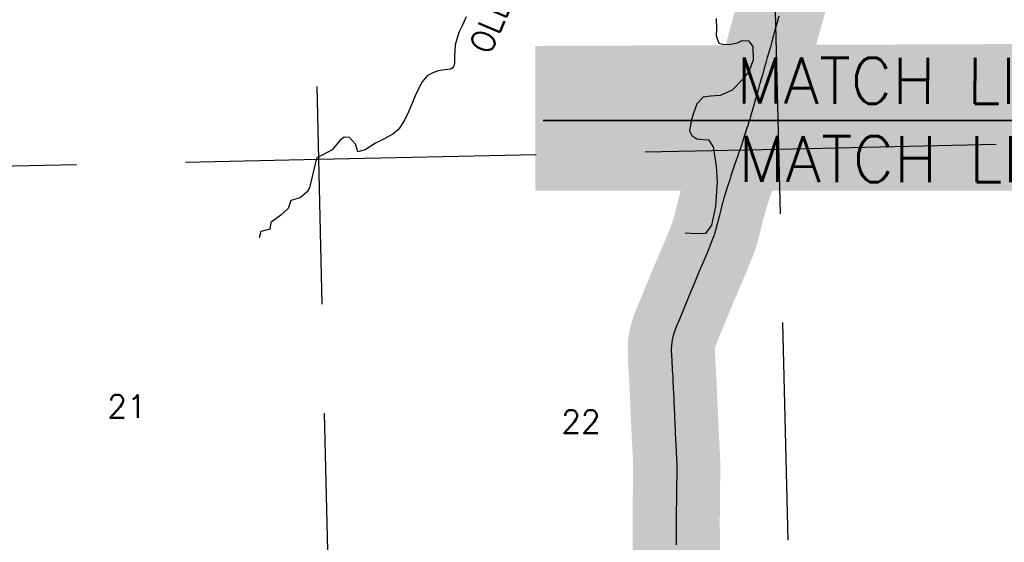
# Model space of a CAD drawing. Header units: feet. Extents: x 18803 to 104580, y -6601 to 116448.
# Tile 22 of 102: x 32018 to 43314, y 63508 to 69508. Entities that reach past the tile are written whole.
import ezdxf

# ---------------------------------------------------------------- set-up
doc = ezdxf.new("R2010")
doc.units = ezdxf.units.FT
doc.header["$LTSCALE"] = 100
doc.header["$MEASUREMENT"] = 0
doc.linetypes.add('DASHED', pattern=[0.75, 0.5, -0.25])
for name, color, linetype in [('ELPC BOLD TITLE SHEET', 3, 'Continuous'), ('ELPC-XIST', 6, 'Continuous'), ('ELRGOV-SECTION', 253, 'DASHED'), ('ET-SEC NUMBS', 253, 'Continuous'), ('ETTS-STREAM AND ROAD NAMES', 2, 'Continuous'), ('SL-MATCH', 253, 'Continuous'), ('SL-VICINITY MAP', 2, 'Continuous'), ('ST-MATCH', 1, 'Continuous')]:
    doc.layers.add(name, color=color, linetype=linetype)
doc.styles.add('L2640', font='simplex.shx', dxfattribs={"height": 264})
doc.styles.add('L5280', font='simplex.shx', dxfattribs={"height": 528})

msp = doc.modelspace()

# ---------------------------------------------------------------- linework, layer by layer
at = {"layer": 'ELPC BOLD TITLE SHEET', "const_width": 1000}
msp.add_lwpolyline([(40863.46283765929, 70036.87398841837), (40846.52801408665, 69975.57300421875), (40846.52078389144, 69975.54689041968), (40829.66111875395, 69914.78880485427), (40829.64639017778, 69914.7359659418), (40826.22506925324, 69902.51705796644), (40826.15573770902, 69902.2640069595), (40812.81124672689, 69852.4677971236), (40812.80715956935, 69852.45248653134), (40812.80305862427, 69852.43716377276), (40806.05357890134, 69827.12076880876), (40778.93203966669, 69730.3155859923), (40778.93090178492, 69730.3115246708), (40778.89314139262, 69730.17675440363), (40778.89018929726, 69730.16622681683), (40761.67930348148, 69668.84056916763), (40761.66389355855, 69668.78590311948), (40755.51025370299, 69647.05184559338), (40755.50145701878, 69647.02100619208), (40755.49277582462, 69646.99042109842), (40744.56421389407, 69608.77176448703), (40729.16373424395, 69555.32562632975), (40729.16044764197, 69555.31424465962), (40729.15859485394, 69555.30781459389), (40727.53431072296, 69549.68678065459), (40727.52974427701, 69549.67091802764), (40727.52519285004, 69549.65514723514), (40710.72117202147, 69491.20881829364), (40710.71672498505, 69491.19329212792), (40710.71220074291, 69491.17753631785), (40706.69009718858, 69477.11715996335), (40706.66167155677, 69477.01697373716), (40684.88760190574, 69399.63868424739), (40684.86219666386, 69399.54772343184), (40678.03940512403, 69374.93481878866), (40678.03351635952, 69374.91346248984), (40678.02758751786, 69374.89203660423), (40662.03245980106, 69316.78121549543), (40662.02678984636, 69316.76051201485), (40662.02113852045, 69316.73994604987), (40646.06574897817, 69258.38095560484), (40629.87444307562, 69198.20734745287), (40629.86432413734, 69198.16985875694), (40613.17509414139, 69136.53213949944), (40613.10314268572, 69136.27207819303), (40611.93348668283, 69132.13311981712), (40594.95942794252, 69074.82309615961), (40589.88960340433, 69057.86327953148), (40576.77593130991, 69013.00374079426), (40559.14300547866, 68950.82250197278), (40559.1356960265, 68950.79656324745), (40559.12836148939, 68950.77064434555), (40541.60124789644, 68888.44206136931), (40541.59551142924, 68888.42155712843), (40541.58974749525, 68888.40102493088), (40524.9011013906, 68828.64744497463), (40524.88970565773, 68828.60678523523), (40508.41471567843, 68770.02905528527), (40508.39901064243, 68769.97348664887), (40507.06268322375, 68765.26809362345), (40506.98085553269, 68764.97237642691), (40486.39486842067, 68688.5715283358), (40440.89909633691, 68528.92674832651), (40440.85313882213, 68528.7675986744), (40421.20283676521, 68461.60194801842), (40421.20191022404, 68461.59877872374), (40421.20103812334, 68461.59579711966), (40414.63826023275, 68439.14172914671), (40401.59896368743, 68395.56085476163), (40401.59303036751, 68395.54105549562), (40392.97756853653, 68366.83702501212), (40392.97064904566, 68366.81409652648), (40392.96363031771, 68366.79075499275), (40383.08841692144, 68334.12696848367), (40383.01605305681, 68333.89197936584), (40366.10365815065, 68279.95894203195), (40366.07835369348, 68279.87872565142), (40365.3046869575, 68277.44064079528), (40348.76573938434, 68226.5727172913), (40341.14415476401, 68202.8208125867), (40341.13851140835, 68202.80329191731), (40341.13293926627, 68202.78594875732), (40334.44818981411, 68182.05833308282), (40334.42801681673, 68181.99606207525), (40317.41789249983, 68129.72280508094), (40317.41600430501, 68129.71701409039), (40317.41341168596, 68129.70905039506), (40289.47648321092, 68044.03162740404), (40282.8685879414, 68024.38473902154), (40282.8339285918, 68024.28243242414), (40262.35422817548, 67964.26500791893), (40262.3097592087, 67964.13589313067), (40260.09403031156, 67957.76162879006), (40260.08457472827, 67957.73437369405), (40223.7912489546, 67852.91695915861), (40223.76959316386, 67852.85413928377), (40219.69088633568, 67840.97004711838), (40219.68553405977, 67840.9544006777), (40219.68017015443, 67840.9387546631), (40199.83147829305, 67782.85064438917), (40180.87174348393, 67726.72850681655), (40177.1623446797, 67715.41227879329), (40177.12823854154, 67715.30744112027), (40162.98767838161, 67671.50902165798), (40162.9853860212, 67671.50192527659), (40152.58084077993, 67639.3105510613), (40152.55841268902, 67639.24079507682), (40145.08321773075, 67615.86888731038), (40107.7294635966, 67496.31231539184), (40107.63987460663, 67496.01832430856), (40096.72938526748, 67459.29063554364), (40083.35182196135, 67413.6494181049), (40082.11921472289, 67409.33594652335), (40082.05073996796, 67409.09109068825), (40072.41510553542, 67373.86906752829), (40059.83987429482, 67324.32187099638), (40059.78431754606, 67324.09801447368), (40041.66111212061, 67249.3852112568), (40041.62101682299, 67249.22266574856), (40030.55389760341, 67205.09162201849), (40030.54718284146, 67205.06491641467), (40026.11188565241, 67187.47112963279), (40019.81809719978, 67162.89088141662), (40019.81360089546, 67162.8732330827), (40019.80909623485, 67162.85561084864), (40009.27344066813, 67121.43307183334), (40009.27053618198, 67121.42161493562), (40009.26757986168, 67121.40997899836), (40006.37978725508, 67110.00648138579), (39998.51045067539, 67081.39647368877), (39998.42403675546, 67081.09098294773), (39987.12099975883, 67042.21104552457), (39986.74171545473, 67041.03356319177), (39981.6823282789, 67026.7436829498), (39951.95289430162, 66948.60521015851), (39923.19515299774, 66876.92018984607), (39888.58652720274, 66793.1280794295), (39807.18279036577, 66600.08384321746), (39750.10625246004, 66468.47752990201), (39749.97757183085, 66468.17500333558), (39716.66209494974, 66388.29395197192), (39716.64420381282, 66388.25093066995), (39682.21870767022, 66305.23217394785), (39682.15345069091, 66305.07313149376), (39639.74471448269, 66200.60924757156), (39570.42197748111, 66033.52859417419), (39557.8148353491, 66002.78530988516), (39539.81454082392, 65957.8583962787), (39539.59803592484, 65957.29842248), (39536.12413744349, 65947.9786379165), (39517.20779719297, 65893.07198443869), (39514.68334452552, 65884.42647505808), (39514.28482428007, 65882.86579417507), (39503.72136187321, 65834.69522799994), (39497.8429402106, 65799.94379853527), (39497.60198892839, 65798.03319225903), (39495.66521173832, 65774.8544728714), (39493.34381819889, 65717.98516671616), (39493.32336265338, 65717.19029967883), (39493.31508310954, 65716.41448187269), (39498.08851745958, 65591.65976076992), (39499.40681040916, 65560.66339819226), (39499.4347717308, 65560.14339129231), (39501.5936379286, 65526.9432304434), (39505.22940084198, 65474.01831830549), (39505.82463843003, 65463.84992914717), (39505.83015889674, 65463.75224184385), (39509.2796457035, 65400.44219838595), (39512.61870229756, 65338.05753837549), (39514.78290869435, 65292.65521179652), (39515.44212904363, 65277.12478687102), (39515.44349088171, 65277.09406522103), (39515.44480847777, 65277.06347810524), (39518.11109281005, 65217.75498587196), (39518.11422458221, 65217.68588230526), (39520.70724233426, 65158.86617310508), (39520.70868238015, 65158.83299610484), (39521.48563270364, 65140.64841044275), (39523.11897600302, 65099.23658647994), (39524.58622952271, 65064.92469374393), (39524.59099689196, 65064.81870920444), (39525.76280788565, 65039.99310653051), (39525.76402304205, 65039.96706000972), (39528.48470586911, 64980.95637295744), (39528.48676747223, 64980.9107093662), (39528.95387451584, 64970.34038925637), (39530.9422099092, 64921.68414380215), (39530.94573847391, 64921.59360307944), (39532.40085856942, 64882.35044281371), (39532.40874494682, 64882.15837181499), (39533.28204999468, 64862.76921335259), (39536.27075884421, 64804.65788994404), (39536.27386118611, 64804.59608657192), (39537.02603668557, 64789.23407862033), (39538.80665922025, 64747.20629419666), (39540.55874801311, 64709.1152866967), (39540.5654217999, 64708.97833436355), (39541.49564290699, 64690.90341563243), (39549.23813212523, 64549.08794100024), (39549.23885424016, 64549.07451436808), (39549.23959376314, 64549.06090108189), (39553.86932998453, 64462.54416256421), (39553.88780259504, 64462.13531311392), (39554.00592270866, 64458.9305982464), (39555.40030710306, 64405.43193602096), (39555.40720361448, 64405.06388967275), (39555.65917844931, 64382.99107200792), (39554.99275056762, 64298.15975522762), (39553.06963063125, 64132.2721220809), (39553.06945345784, 64132.2579160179), (39553.0692835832, 64132.24362430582), (39552.08856877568, 64055.40959920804), (39552.08823679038, 64055.38235292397), (39551.19315497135, 63978.25579009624), (39551.19210124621, 63978.13928952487), (39550.56739991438, 63881.79930640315), (39550.56730985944, 63881.78470406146), (39550.04035429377, 63791.70688174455), (39550.04004350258, 63791.63422497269), (39549.89070793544, 63736.42873720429), (39549.92515323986, 63713.21746824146), (39549.92530696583, 63713.16025570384), (39550.08167048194, 63672.96249262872), (39550.40686705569, 63636.59631347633), (39550.40693505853, 63636.58825749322), (39550.40700324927, 63636.58048767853), (39550.63406889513, 63609.12963860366), (39550.63450621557, 63609.06654329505), (39550.91624812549, 63558.66836188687), (39550.91635612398, 63558.65030407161), (39551.00713541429, 63544.40159706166), (39551.00738827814, 63544.15031315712), (39550.72431698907, 63479.19772715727), (39550.73475980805, 63470.14312931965), (39550.24083060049, 63415.92114758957), (39550.23935912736, 63415.79521170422), (39549.80529568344, 63385.35468089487), (39549.22314772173, 63353.09261839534), (39549.22232089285, 63353.04896947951), (39548.15787051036, 63299.40006546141), (39548.15775014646, 63299.39410863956), (39548.15763840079, 63299.38851050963), (39547.95748833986, 63289.54392414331), (39547.95692938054, 63289.51716191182), (39546.58916843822, 63225.72706762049), (39546.58913226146, 63225.72537098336), (39546.58909131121, 63225.72345750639), (39546.26634657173, 63210.56020584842), (39546.26294045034, 63210.36128483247), (39545.64151931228, 63162.41948611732), (39545.63885639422, 63162.2559737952), (39544.81238847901, 63120.10989311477), (39544.28717386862, 63100.26763725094), (39544.28686522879, 63100.2556648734), (39544.28655063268, 63100.24367522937), (39542.69841699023, 63038.08434116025), (39542.69193860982, 63037.74835886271), (39542.68589204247, 63037.28383599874), (39542.44014869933, 62973.84151007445)], dxfattribs=at)
at = {"layer": 'ELPC-XIST'}
msp.add_lwpolyline([(40727.52519285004, 69549.65514723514), (40710.72117202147, 69491.20881829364), (40710.71672498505, 69491.19329212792), (40710.71220074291, 69491.17753631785), (40706.69009718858, 69477.11715996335), (40706.66167155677, 69477.01697373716), (40684.88760190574, 69399.63868424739), (40684.86219666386, 69399.54772343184), (40678.03940512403, 69374.93481878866), (40678.03351635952, 69374.91346248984), (40678.02758751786, 69374.89203660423), (40662.03245980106, 69316.78121549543), (40662.02678984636, 69316.76051201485), (40662.02113852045, 69316.73994604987), (40646.06574897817, 69258.38095560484), (40629.87444307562, 69198.20734745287), (40629.86432413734, 69198.16985875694), (40613.17509414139, 69136.53213949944), (40613.10314268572, 69136.27207819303), (40611.93348668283, 69132.13311981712), (40594.95942794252, 69074.82309615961), (40589.88960340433, 69057.86327953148), (40576.77593130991, 69013.00374079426), (40559.14300547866, 68950.82250197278), (40559.1356960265, 68950.79656324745), (40559.12836148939, 68950.77064434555), (40541.60124789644, 68888.44206136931), (40541.59551142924, 68888.42155712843), (40541.58974749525, 68888.40102493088), (40524.9011013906, 68828.64744497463), (40524.88970565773, 68828.60678523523), (40508.41471567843, 68770.02905528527), (40508.39901064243, 68769.97348664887), (40507.06268322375, 68765.26809362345), (40506.98085553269, 68764.97237642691), (40486.39486842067, 68688.5715283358), (40440.89909633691, 68528.92674832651), (40440.85313882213, 68528.7675986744), (40421.20283676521, 68461.60194801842), (40421.20191022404, 68461.59877872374), (40421.20103812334, 68461.59579711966), (40414.63826023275, 68439.14172914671), (40401.59896368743, 68395.56085476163), (40401.59303036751, 68395.54105549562), (40392.97756853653, 68366.83702501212), (40392.97064904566, 68366.81409652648), (40392.96363031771, 68366.79075499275), (40383.08841692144, 68334.12696848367), (40383.01605305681, 68333.89197936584), (40366.10365815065, 68279.95894203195), (40366.07835369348, 68279.87872565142), (40365.3046869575, 68277.44064079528), (40348.76573938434, 68226.5727172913), (40341.14415476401, 68202.8208125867), (40341.13851140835, 68202.80329191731), (40341.13293926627, 68202.78594875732), (40334.44818981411, 68182.05833308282), (40334.42801681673, 68181.99606207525), (40317.41789249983, 68129.72280508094), (40317.41600430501, 68129.71701409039), (40317.41341168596, 68129.70905039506), (40289.47648321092, 68044.03162740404), (40282.8685879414, 68024.38473902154), (40282.8339285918, 68024.28243242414), (40262.35422817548, 67964.26500791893), (40262.3097592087, 67964.13589313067), (40260.09403031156, 67957.76162879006), (40260.08457472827, 67957.73437369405), (40223.7912489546, 67852.91695915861), (40223.76959316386, 67852.85413928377), (40219.69088633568, 67840.97004711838), (40219.68553405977, 67840.9544006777), (40219.68017015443, 67840.9387546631), (40199.83147829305, 67782.85064438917), (40180.87174348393, 67726.72850681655), (40177.1623446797, 67715.41227879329), (40177.12823854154, 67715.30744112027), (40162.98767838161, 67671.50902165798), (40162.9853860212, 67671.50192527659), (40152.58084077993, 67639.3105510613), (40152.55841268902, 67639.24079507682), (40145.08321773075, 67615.86888731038), (40107.7294635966, 67496.31231539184), (40107.63987460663, 67496.01832430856), (40096.72938526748, 67459.29063554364), (40083.35182196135, 67413.6494181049), (40082.11921472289, 67409.33594652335), (40082.05073996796, 67409.09109068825), (40072.41510553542, 67373.86906752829), (40059.83987429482, 67324.32187099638), (40059.78431754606, 67324.09801447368), (40041.66111212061, 67249.3852112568), (40041.62101682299, 67249.22266574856), (40030.55389760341, 67205.09162201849), (40030.54718284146, 67205.06491641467), (40026.11188565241, 67187.47112963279), (40019.81809719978, 67162.89088141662), (40019.81360089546, 67162.8732330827), (40019.80909623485, 67162.85561084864), (40009.27344066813, 67121.43307183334), (40009.27053618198, 67121.42161493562), (40009.26757986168, 67121.40997899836), (40006.37978725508, 67110.00648138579), (39998.51045067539, 67081.39647368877), (39998.42403675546, 67081.09098294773), (39987.12099975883, 67042.21104552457), (39986.74171545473, 67041.03356319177), (39981.6823282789, 67026.7436829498), (39951.95289430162, 66948.60521015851), (39923.19515299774, 66876.92018984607), (39888.58652720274, 66793.1280794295), (39807.18279036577, 66600.08384321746), (39750.10625246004, 66468.47752990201), (39749.97757183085, 66468.17500333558), (39716.66209494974, 66388.29395197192), (39716.64420381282, 66388.25093066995), (39682.21870767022, 66305.23217394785), (39682.15345069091, 66305.07313149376), (39639.74471448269, 66200.60924757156), (39570.42197748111, 66033.52859417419), (39557.8148353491, 66002.78530988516), (39539.81454082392, 65957.8583962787), (39539.59803592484, 65957.29842248), (39536.12413744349, 65947.9786379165), (39517.20779719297, 65893.07198443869), (39514.68334452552, 65884.42647505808), (39514.28482428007, 65882.86579417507), (39503.72136187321, 65834.69522799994), (39497.8429402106, 65799.94379853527), (39497.60198892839, 65798.03319225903), (39495.66521173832, 65774.8544728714), (39493.34381819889, 65717.98516671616), (39493.32336265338, 65717.19029967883), (39493.31508310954, 65716.41448187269), (39498.08851745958, 65591.65976076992), (39499.40681040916, 65560.66339819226), (39499.4347717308, 65560.14339129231), (39501.5936379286, 65526.9432304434), (39505.22940084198, 65474.01831830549), (39505.82463843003, 65463.84992914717), (39505.83015889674, 65463.75224184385), (39509.2796457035, 65400.44219838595), (39512.61870229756, 65338.05753837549), (39514.78290869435, 65292.65521179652), (39515.44212904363, 65277.12478687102), (39515.44349088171, 65277.09406522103), (39515.44480847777, 65277.06347810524), (39518.11109281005, 65217.75498587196), (39518.11422458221, 65217.68588230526), (39520.70724233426, 65158.86617310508), (39520.70868238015, 65158.83299610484), (39521.48563270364, 65140.64841044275), (39523.11897600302, 65099.23658647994), (39524.58622952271, 65064.92469374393), (39524.59099689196, 65064.81870920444), (39525.76280788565, 65039.99310653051), (39525.76402304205, 65039.96706000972), (39528.48470586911, 64980.95637295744), (39528.48676747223, 64980.9107093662), (39528.95387451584, 64970.34038925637), (39530.9422099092, 64921.68414380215), (39530.94573847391, 64921.59360307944), (39532.40085856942, 64882.35044281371), (39532.40874494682, 64882.15837181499), (39533.28204999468, 64862.76921335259), (39536.27075884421, 64804.65788994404), (39536.27386118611, 64804.59608657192), (39537.02603668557, 64789.23407862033), (39538.80665922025, 64747.20629419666), (39540.55874801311, 64709.1152866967), (39540.5654217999, 64708.97833436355), (39541.49564290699, 64690.90341563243), (39549.23813212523, 64549.08794100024), (39549.23885424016, 64549.07451436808), (39549.23959376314, 64549.06090108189), (39553.86932998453, 64462.54416256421), (39553.88780259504, 64462.13531311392), (39554.00592270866, 64458.9305982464), (39555.40030710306, 64405.43193602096), (39555.40720361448, 64405.06388967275), (39555.65917844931, 64382.99107200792), (39554.99275056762, 64298.15975522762), (39553.06963063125, 64132.2721220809), (39553.06945345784, 64132.2579160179), (39553.0692835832, 64132.24362430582), (39552.08856877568, 64055.40959920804), (39552.08823679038, 64055.38235292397), (39551.19315497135, 63978.25579009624), (39551.19210124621, 63978.13928952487), (39550.56739991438, 63881.79930640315), (39550.56730985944, 63881.78470406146), (39550.04035429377, 63791.70688174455), (39550.04004350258, 63791.63422497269), (39549.89070793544, 63736.42873720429), (39549.92515323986, 63713.21746824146), (39549.92530696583, 63713.16025570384), (39550.08167048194, 63672.96249262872), (39550.40686705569, 63636.59631347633), (39550.40693505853, 63636.58825749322), (39550.40700324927, 63636.58048767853), (39550.63406889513, 63609.12963860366), (39550.63450621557, 63609.06654329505), (39550.91624812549, 63558.66836188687), (39550.91635612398, 63558.65030407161), (39551.00713541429, 63544.40159706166), (39551.00738827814, 63544.15031315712), (39550.72431698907, 63479.19772715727)], dxfattribs=at)
at = {"layer": 'ELRGOV-SECTION', "ltscale": 50}
for p, q in [((35076.38513631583, 83736.67134169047), (35813.93076067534, 52077.37928589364)), ((40507.14920006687, 77277.6624823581), (41093.31297829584, 52193.47611833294))]:
    msp.add_line(p, q, dxfattribs=at)
msp.add_lwpolyline([(19804.37442899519, 67567.89896660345), (24894.35024366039, 67678.22846636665), (30171.51659451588, 67791.0119104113), (35445.15794849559, 67907.02531378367), (40722.27662559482, 68023.08925133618), (45999.38043387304, 68142.43415913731), (51276.30532870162, 68265.05850976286)], dxfattribs=at)
at = {"layer": 'SL-MATCH', "const_width": 20}
msp.add_lwpolyline([(38021.58252331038, 68349.58700563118), (49062.27277004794, 68349.58700563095)], dxfattribs=at)
at = {"layer": 'SL-VICINITY MAP'}
for points in [[(37139.83815209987, 69541.60103779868), (37097.98731070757, 69446.43406996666), (37055.78475309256, 69359.6014827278), (37015.81047451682, 69220.75008922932), (37004.74632437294, 69089.11175365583), (37007.94966255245, 69014.20830240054), (36995.50022157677, 68963.80021652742), (36963.05366330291, 68941.90874650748), (36896.73735579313, 68931.41310271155), (36817.92093721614, 68920.50997325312), (36756.30875245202, 68897.66845996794), (36693.06116892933, 68864.35827647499), (36633.50769783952, 68793.674686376), (36564.49957551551, 68651.87297870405), (36522.69569034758, 68556.79250583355), (36477.26694931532, 68449.10913815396), (36427.49839325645, 68345.46013040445), (36364.96984620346, 68247.65170428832), (36298.48165519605, 68193.4397969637), (36198.58563896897, 68140.22393710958), (36098.60537875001, 68089.08969101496), (35980.96826681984, 68012.40592110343), (35898.4809900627, 67990.98633131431), (35869.61670013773, 68079.54728731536), (35801.63135911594, 68156.4329439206), (35741.055785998, 68158.62249712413), (35690.61682806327, 68119.50938812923), (35601.33258647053, 68014.60712093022), (35479.10348876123, 67948.18553859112), (35422.06618915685, 67917.19040107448), (35343.05070362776, 67577.52293132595), (35317.98038645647, 67530.9372188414), (35235.52746478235, 67461.68258494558), (35128.36415080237, 67433.2306532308), (35099.14632007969, 67338.67615321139), (35014.90088619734, 67263.13703509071), (34897.63149727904, 67180.28959501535), (34886.341062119, 67105.05785551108), (34785.53838244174, 67074.74364666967), (34765.65402521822, 67005.47796038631)], [(40006.38111465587, 69520.4688112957), (40011.27535866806, 69401.81765807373), (40008.19936491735, 69324.60212164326), (40036.81477795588, 69238.00644380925), (40083.18030052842, 69227.01505227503), (40156.29606580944, 69225.23176423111), (40251.65250260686, 69240.84516408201), (40304.81396206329, 69267.58653955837), (40378.01696210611, 69263.72201673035), (40428.60125034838, 69200.77024055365), (40430.838894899, 69044.56654964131), (40382.03971624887, 68911.72213805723), (40308.61630424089, 68819.75294311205), (40192.55739559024, 68699.32562075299), (40053.19095188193, 68638.54891556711), (39942.93761142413, 68630.78989125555), (39859.94249444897, 68619.75410255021), (39788.12217223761, 68540.35875275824), (39742.85691523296, 68424.35433803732), (39726.69111990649, 68361.36268190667), (39700.69789114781, 68233.51602949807), (39730.10221339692, 68178.26628738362), (39785.8947519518, 68140.53225336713), (39855.06217690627, 68132.3775795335), (39921.9744309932, 68128.31270323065), (39975.31319205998, 68048.87096453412), (40007.49169914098, 67825.14892953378), (40018.8627409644, 67650.73303074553), (40007.24095087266, 67477.67938283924), (39999.46562360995, 67363.01947118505), (39956.25205426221, 67147.39571991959), (39885.08212270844, 67053.58337138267), (39778.99551829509, 67048.05132940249), (39651.48901148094, 67056.37760355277)]]:
    msp.add_lwpolyline(points, dxfattribs=at)
at = {"layer": 'ST-MATCH', "color": 155}
msp.add_solid([(37935.2365335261, 67544.03234316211), (37935.2365335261, 69207.59369838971), (49119.54365351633, 67544.03234316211), (49119.54365351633, 69250.24911045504)], dxfattribs=at)

# ---------------------------------------------------------------- texts
at = {"layer": 'ET-SEC NUMBS', "style": 'L2640'}
for s, p in [('21', (33022.64308953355, 64937.04103979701)), ('22', (38231.52917611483, 64760.63818508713))]:
    msp.add_text(s, height=264, dxfattribs=at).set_placement(p)
at = {"layer": 'ETTS-STREAM AND ROAD NAMES', "style": 'L2640'}
msp.add_text('OLDS', height=264, rotation=66.99949067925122, dxfattribs=at).set_placement((37411.60061792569, 69093.58053664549))
at = {"layer": 'ST-MATCH', "style": 'L5280'}
for s, p in [('MATCH LINE SHEET 2', (40238.82295493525, 68545.47057699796)), ('MATCH LINE SHEET 3', (40259.98518175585, 67645.83811520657))]:
    msp.add_text(s, height=528, rotation=359.9132928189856, dxfattribs=at).set_placement(p)

doc.saveas('drawing.dxf')
